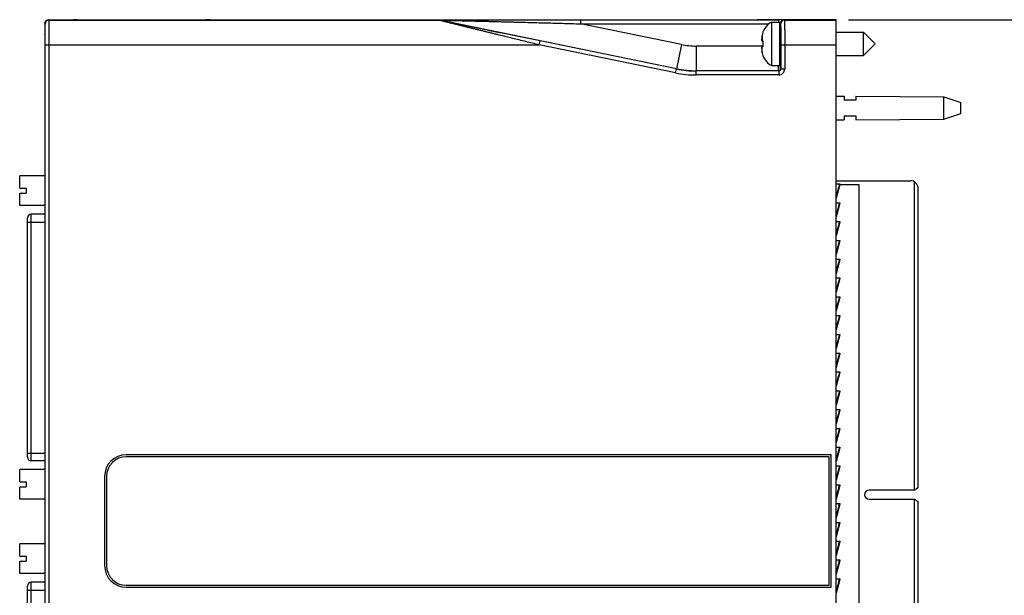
# Model space of a CAD drawing. Header units: inches. Extents: x 0 to 22, y 0 to 17.
# Tile 4 of 23: x 7.7 to 12.6, y 8.5 to 11.4. Entities that reach past the tile are written whole.
import ezdxf

# ---------------------------------------------------------------- set-up
doc = ezdxf.new("R2010")
doc.units = ezdxf.units.IN
doc.header["$LTSCALE"] = 1.21
doc.header["$MEASUREMENT"] = 0
doc.layers.get('0').update_dxf_attribs({"linetype": 'CONTINUOUS'})
doc.layers.add('DIMENSIONS', color=7, linetype='CONTINUOUS')
doc.styles.get("Standard").update_dxf_attribs({"font": 'txt', "width": 0.8})
doc.dimstyles.new('DIMSTYLE_2', dxfattribs={"dimtxt": 0.125, "dimasz": 0.18, "dimexe": 0.18, "dimexo": 0.0625, "dimgap": 0.09, "dimtad": 0, "dimtih": 1, "dimtoh": 1, "dimdec": 3, "dimzin": 4, "dimdsep": 46, "dimtxsty": 'STANDARD', "dimblk": '_FILLED', "dimblk1": '_FILLED', "dimblk2": '_FILLED', "dimcen": 0.09, "dimadec": 0, "dimazin": 0, "dimtp": 0.01, "dimtm": 0.01, "dimtfac": 1, "dimtdec": 3, "dimtofl": 0, "dimtmove": 0, "dimatfit": 3, "dimldrblk": '_FILLED', "dimfxl": 1, "dimtolj": 1, "dimtzin": 4, "dimarcsym": 0})

# ---------------------------------------------------------------- blocks, each defined once
blk = doc.blocks.new('_FILLED')
at = {"color": 0, "linetype": 'BYBLOCK'}
blk.add_solid([(0, 0), (-1, 0.174), (-1, -0.174)], dxfattribs=at)
blk = doc.blocks.new('*D10')
at = {"layer": 'DIMENSIONS', "color": 2, "linetype": 'CONTINUOUS'}
for p, q in [((11.8532, 11.438), (13.5457, 11.438)), ((13.4207, 11.438), (13.4207, 9.1873)), ((13.4207, 6.3729), (13.4207, 8.9373)), ((11.8532, 6.3729), (13.5457, 6.3729))]:
    blk.add_line(p, q, dxfattribs=at)
at = {"layer": 'DIMENSIONS', "color": 2, "linetype": 'CONTINUOUS', "xscale": 0.18, "yscale": 0.18, "zscale": 0.18}
for p, rotation in [((13.4207, 11.438), 90), ((13.4207, 6.3729), 270)]:
    blk.add_blockref('_FILLED', p, dxfattribs=dict(at, rotation=rotation))
at = {"layer": 'DIMENSIONS', "color": 2, "linetype": 'CONTINUOUS', "insert": (13.4207, 9.1248), "char_height": 0.125, "width": 1.425, "attachment_point": 2, "line_spacing_factor": 0.9}
blk.add_mtext('5.065{\\Ftxt.shx;\\W1.000000;\\H0.125000; }[128.65]', dxfattribs=at)

msp = doc.modelspace()

# ---------------------------------------------------------------- linework, layer by layer
at = {"color": 7, "linetype": 'CONTINUOUS'}
for p, q in [((7.7907, 11.4185), (7.7907, 11.3646)), ((7.8107, 11.4385), (7.9357, 11.4385)), ((7.9367, 11.4375), (7.9357, 11.4385)), ((7.9367, 11.4375), (7.9367, 11.4375)), ((8.4998, 11.4364), (8.0617, 11.4364)), ((8.6257, 11.4385), (8.6247, 11.4375)), ((8.6247, 11.4375), (8.6247, 11.4375)), ((8.6257, 11.4385), (11.3707, 11.4385)), ((11.3711, 11.4381), (11.3707, 11.4385)), ((11.7907, 11.438), (11.3911, 11.438)), ((11.4654, 11.2063), (11.4654, 11.4267)), ((11.4654, 11.4267), (11.5057, 11.4267)), ((11.5057, 11.2063), (11.5057, 11.4267)), ((11.7907, 6.3729), (11.7907, 11.438)), ((7.7929, 11.3623), (7.7907, 11.3646)), ((11.421, 11.3766), (11.421, 11.3748)), ((11.5097, 11.3559), (11.5102, 11.3559)), ((11.7907, 11.3755), (11.9289, 11.3755)), ((11.9289, 11.2574), (11.9289, 11.3755)), ((11.9289, 11.3755), (11.988, 11.3165)), ((7.7934, 6.4966), (7.7934, 11.3143)), ((11.4146, 11.3318), (11.421, 11.331)), ((11.421, 11.302), (11.4146, 11.3012)), ((11.421, 11.331), (11.421, 11.3165)), ((11.421, 11.3165), (11.421, 11.302)), ((11.9289, 11.2574), (11.988, 11.3165)), ((11.421, 11.2582), (11.421, 11.2564)), ((11.5097, 11.2771), (11.5102, 11.2771)), ((11.7907, 11.2574), (11.9289, 11.2574)), ((11.4654, 11.2063), (11.5057, 11.2063)), ((11.7907, 11.0525), (11.8307, 11.0522)), ((11.8307, 11.0522), (11.8307, 11.0325)), ((11.8907, 11.0518), (11.8907, 11.0325)), ((11.8907, 11.0518), (12.3346, 11.0485)), ((12.3346, 10.9365), (12.3346, 11.0485)), ((12.3346, 11.0485), (12.4207, 11.0205)), ((11.8907, 11.0325), (11.8307, 11.0325)), ((12.4207, 10.9645), (12.4207, 11.0205)), ((11.8307, 10.9525), (11.8307, 10.9328)), ((11.8307, 10.9525), (11.8907, 10.9525)), ((11.8907, 10.9525), (11.8907, 10.9332)), ((12.3346, 10.9365), (12.4207, 10.9645)), ((11.7907, 10.9325), (11.8307, 10.9328)), ((11.8907, 10.9332), (12.3346, 10.9365)), ((7.6645, 10.5874), (7.6645, 10.6494)), ((7.7934, 10.6494), (7.6645, 10.6494)), ((11.7907, 10.625), (12.1657, 10.625)), ((11.7907, 10.6085), (11.8102, 10.6085)), ((11.808, 10.6062), (11.7907, 10.5492)), ((11.8099, 10.6056), (11.7907, 10.5366)), ((11.8099, 10.6056), (11.7907, 10.5423)), ((11.8081, 10.6064), (11.808, 10.6062)), ((11.808, 10.6062), (11.8099, 10.6056)), ((11.8084, 10.6085), (11.8081, 10.6064)), ((11.8097, 10.605), (11.9057, 10.605)), ((11.81, 10.6058), (11.8099, 10.6056)), ((11.9057, 10.605), (11.9057, 7.205)), ((12.1861, 9.0616), (12.1861, 10.6194)), ((7.6645, 10.5874), (7.6979, 10.5874)), ((7.6645, 10.4998), (7.6645, 10.5618)), ((7.6645, 10.5618), (7.6979, 10.5618)), ((7.6979, 10.5874), (7.6979, 10.5618)), ((12.2057, 9.0727), (12.2057, 10.585)), ((11.7907, 10.5135), (11.8102, 10.5135)), ((11.808, 10.5112), (11.7907, 10.4542)), ((11.8099, 10.5106), (11.7907, 10.4416)), ((11.8099, 10.5106), (11.7907, 10.4473)), ((11.8081, 10.5114), (11.808, 10.5112)), ((11.808, 10.5112), (11.8099, 10.5106)), ((11.8084, 10.5135), (11.8081, 10.5114)), ((11.81, 10.5108), (11.8099, 10.5106)), ((7.7934, 10.4998), (7.6645, 10.4998)), ((7.7934, 10.4555), (7.7231, 10.4555)), ((7.7034, 9.2292), (7.7034, 10.4358)), ((11.7907, 10.4185), (11.8102, 10.4185)), ((11.808, 10.4162), (11.7907, 10.3592)), ((11.8099, 10.4156), (11.7907, 10.3466)), ((11.8099, 10.4156), (11.7907, 10.3523)), ((11.8081, 10.4164), (11.808, 10.4162)), ((11.808, 10.4162), (11.8099, 10.4156)), ((11.8084, 10.4185), (11.8081, 10.4164)), ((11.81, 10.4158), (11.8099, 10.4156)), ((11.7907, 10.3235), (11.8102, 10.3235)), ((11.808, 10.3212), (11.7907, 10.2642)), ((11.8099, 10.3206), (11.7907, 10.2516)), ((11.8099, 10.3206), (11.7907, 10.2573)), ((11.8081, 10.3214), (11.808, 10.3212)), ((11.808, 10.3212), (11.8099, 10.3206)), ((11.8084, 10.3235), (11.8081, 10.3214)), ((11.81, 10.3208), (11.8099, 10.3206)), ((11.7907, 10.2285), (11.8102, 10.2285)), ((11.808, 10.2262), (11.7907, 10.1692)), ((11.8099, 10.2256), (11.7907, 10.1566)), ((11.8099, 10.2256), (11.7907, 10.1623)), ((11.8081, 10.2264), (11.808, 10.2262)), ((11.808, 10.2262), (11.8099, 10.2256)), ((11.8084, 10.2285), (11.8081, 10.2264)), ((11.81, 10.2258), (11.8099, 10.2256)), ((11.7907, 10.1335), (11.8102, 10.1335)), ((11.808, 10.1312), (11.7907, 10.0742)), ((11.8099, 10.1306), (11.7907, 10.0616)), ((11.8099, 10.1306), (11.7907, 10.0673)), ((11.8081, 10.1314), (11.808, 10.1312)), ((11.808, 10.1312), (11.8099, 10.1306)), ((11.8084, 10.1335), (11.8081, 10.1314)), ((11.81, 10.1308), (11.8099, 10.1306)), ((11.7907, 10.0385), (11.8102, 10.0385)), ((11.808, 10.0362), (11.7907, 9.9792)), ((11.8099, 10.0356), (11.7907, 9.9666)), ((11.8099, 10.0356), (11.7907, 9.9723)), ((11.8081, 10.0364), (11.808, 10.0362)), ((11.808, 10.0362), (11.8099, 10.0356)), ((11.8084, 10.0385), (11.8081, 10.0364)), ((11.81, 10.0358), (11.8099, 10.0356)), ((11.7907, 9.9435), (11.8102, 9.9435)), ((11.808, 9.9412), (11.7907, 9.8842)), ((11.8099, 9.9406), (11.7907, 9.8773)), ((11.8099, 9.9406), (11.7907, 9.8716)), ((11.8081, 9.9414), (11.808, 9.9412)), ((11.808, 9.9412), (11.8099, 9.9406)), ((11.8084, 9.9435), (11.8081, 9.9414)), ((11.81, 9.9408), (11.8099, 9.9406)), ((11.7907, 9.8485), (11.8102, 9.8485)), ((11.808, 9.8462), (11.7907, 9.7892)), ((11.8099, 9.8456), (11.7907, 9.7823)), ((11.8099, 9.8456), (11.7907, 9.7766)), ((11.8081, 9.8464), (11.808, 9.8462)), ((11.808, 9.8462), (11.8099, 9.8456)), ((11.8084, 9.8485), (11.8081, 9.8464)), ((11.81, 9.8458), (11.8099, 9.8456)), ((11.7907, 9.7535), (11.8102, 9.7535)), ((11.808, 9.7512), (11.7907, 9.6942)), ((11.8099, 9.7506), (11.7907, 9.6816)), ((11.8099, 9.7506), (11.7907, 9.6873)), ((11.8081, 9.7514), (11.808, 9.7512)), ((11.808, 9.7512), (11.8099, 9.7506)), ((11.8084, 9.7535), (11.8081, 9.7514)), ((11.81, 9.7508), (11.8099, 9.7506)), ((11.7907, 9.6585), (11.8102, 9.6585)), ((11.808, 9.6562), (11.7907, 9.5992)), ((11.8099, 9.6556), (11.7907, 9.5866)), ((11.8099, 9.6556), (11.7907, 9.5923)), ((11.8081, 9.6564), (11.808, 9.6562)), ((11.808, 9.6562), (11.8099, 9.6556)), ((11.8084, 9.6585), (11.8081, 9.6564)), ((11.81, 9.6558), (11.8099, 9.6556)), ((11.7907, 9.5635), (11.8102, 9.5635)), ((11.808, 9.5612), (11.7907, 9.5042)), ((11.8099, 9.5606), (11.7907, 9.4916)), ((11.8099, 9.5606), (11.7907, 9.4973)), ((11.8081, 9.5614), (11.808, 9.5612)), ((11.808, 9.5612), (11.8099, 9.5606)), ((11.8084, 9.5635), (11.8081, 9.5614)), ((11.81, 9.5608), (11.8099, 9.5606)), ((11.7907, 9.4685), (11.8102, 9.4685)), ((11.808, 9.4662), (11.7907, 9.4092)), ((11.8099, 9.4656), (11.7907, 9.3966)), ((11.8099, 9.4656), (11.7907, 9.4023)), ((11.8081, 9.4664), (11.808, 9.4662)), ((11.808, 9.4662), (11.8099, 9.4656)), ((11.8084, 9.4685), (11.8081, 9.4664)), ((11.81, 9.4658), (11.8099, 9.4656)), ((11.7907, 9.3735), (11.8102, 9.3735)), ((11.808, 9.3712), (11.7907, 9.3142)), ((11.8099, 9.3706), (11.7907, 9.3016)), ((11.8099, 9.3706), (11.7907, 9.3073)), ((11.8081, 9.3714), (11.808, 9.3712)), ((11.808, 9.3712), (11.8099, 9.3706)), ((11.8084, 9.3735), (11.8081, 9.3714)), ((11.81, 9.3708), (11.8099, 9.3706)), ((11.7907, 9.2785), (11.8102, 9.2785)), ((11.808, 9.2762), (11.7907, 9.2192)), ((11.8099, 9.2756), (11.7907, 9.2066)), ((11.8099, 9.2756), (11.7907, 9.2123)), ((11.8081, 9.2764), (11.808, 9.2762)), ((11.808, 9.2762), (11.8099, 9.2756)), ((11.8084, 9.2785), (11.8081, 9.2764)), ((11.81, 9.2758), (11.8099, 9.2756)), ((7.7934, 9.2095), (7.7231, 9.2095)), ((11.7657, 9.2405), (8.2034, 9.2405)), ((11.7557, 9.2305), (8.2034, 9.2305)), ((11.7557, 8.5805), (11.7557, 9.2305)), ((11.7657, 8.5705), (11.7657, 9.2405)), ((7.6645, 9.1032), (7.6645, 9.1652)), ((7.7934, 9.1652), (7.6645, 9.1652)), ((11.7907, 9.1835), (11.8102, 9.1835)), ((11.808, 9.1812), (11.7907, 9.1242)), ((11.8099, 9.1806), (11.7907, 9.1116)), ((11.8099, 9.1806), (11.7907, 9.1173)), ((11.8081, 9.1814), (11.808, 9.1812)), ((11.808, 9.1812), (11.8099, 9.1806)), ((11.8084, 9.1835), (11.8081, 9.1814)), ((11.81, 9.1808), (11.8099, 9.1806)), ((8.0934, 9.1305), (8.0934, 8.6805)), ((8.1034, 9.1305), (8.1034, 8.6805)), ((7.6645, 9.1032), (7.6979, 9.1032)), ((7.6645, 9.0156), (7.6645, 9.0776)), ((7.6645, 9.0776), (7.6979, 9.0776)), ((7.6979, 9.1032), (7.6979, 9.0776)), ((11.7907, 9.0885), (11.8102, 9.0885)), ((11.808, 9.0862), (11.7907, 9.0292)), ((11.8099, 9.0856), (11.7907, 9.0223)), ((11.8099, 9.0856), (11.7907, 9.0166)), ((11.8081, 9.0864), (11.808, 9.0862)), ((11.808, 9.0862), (11.8099, 9.0856)), ((11.8084, 9.0885), (11.8081, 9.0864)), ((11.81, 9.0858), (11.8099, 9.0856)), ((12.1861, 9.0616), (11.9577, 9.0616)), ((12.2057, 9.0727), (12.1865, 9.0616)), ((7.7934, 9.0156), (7.6645, 9.0156)), ((11.9577, 9.0151), (12.1861, 9.0151)), ((12.1861, 7.1915), (12.1861, 9.0151)), ((12.1865, 9.0151), (12.2057, 9.004)), ((11.7907, 8.9935), (11.8102, 8.9935)), ((11.808, 8.9912), (11.7907, 8.9342)), ((11.8099, 8.9906), (11.7907, 8.9216)), ((11.8099, 8.9906), (11.7907, 8.9273)), ((11.8081, 8.9914), (11.808, 8.9912)), ((11.808, 8.9912), (11.8099, 8.9906)), ((11.8084, 8.9935), (11.8081, 8.9914)), ((11.81, 8.9908), (11.8099, 8.9906)), ((12.2057, 7.226), (12.2057, 9.004)), ((11.7907, 8.8985), (11.8102, 8.8985)), ((11.808, 8.8962), (11.7907, 8.8392)), ((11.8099, 8.8956), (11.7907, 8.8266)), ((11.8099, 8.8956), (11.7907, 8.8323)), ((11.8081, 8.8964), (11.808, 8.8962)), ((11.808, 8.8962), (11.8099, 8.8956)), ((11.8084, 8.8985), (11.8081, 8.8964)), ((11.81, 8.8958), (11.8099, 8.8956)), ((7.6645, 8.7275), (7.6645, 8.7895)), ((7.7934, 8.7895), (7.6645, 8.7895)), ((11.7907, 8.8035), (11.8102, 8.8035)), ((11.808, 8.8012), (11.7907, 8.7442)), ((11.8099, 8.8006), (11.7907, 8.7316)), ((11.8099, 8.8006), (11.7907, 8.7373)), ((11.8081, 8.8014), (11.808, 8.8012)), ((11.808, 8.8012), (11.8099, 8.8006)), ((11.8084, 8.8035), (11.8081, 8.8014)), ((11.81, 8.8008), (11.8099, 8.8006)), ((7.6645, 8.7275), (7.6979, 8.7275)), ((7.6979, 8.7275), (7.6979, 8.7019)), ((7.6645, 8.6399), (7.6645, 8.7019)), ((7.6645, 8.7019), (7.6979, 8.7019)), ((11.7907, 8.7085), (11.8102, 8.7085)), ((11.808, 8.7062), (11.7907, 8.6492)), ((11.8099, 8.7056), (11.7907, 8.6366)), ((11.8099, 8.7056), (11.7907, 8.6423)), ((11.8081, 8.7064), (11.808, 8.7062)), ((11.808, 8.7062), (11.8099, 8.7056)), ((11.8084, 8.7085), (11.8081, 8.7064)), ((11.81, 8.7058), (11.8099, 8.7056)), ((7.7934, 8.6399), (7.6645, 8.6399)), ((11.7907, 8.6135), (11.8102, 8.6135)), ((11.808, 8.6112), (11.7907, 8.5542)), ((11.8099, 8.6106), (11.7907, 8.5416)), ((11.8099, 8.6106), (11.7907, 8.5473)), ((11.8081, 8.6114), (11.808, 8.6112)), ((11.808, 8.6112), (11.8099, 8.6106)), ((11.8084, 8.6135), (11.8081, 8.6114)), ((11.81, 8.6108), (11.8099, 8.6106)), ((7.7034, 7.3692), (7.7034, 8.5759)), ((7.7934, 8.5956), (7.7231, 8.5956)), ((8.2034, 8.5805), (11.7557, 8.5805)), ((8.2034, 8.5705), (11.7657, 8.5705))]:
    msp.add_line(p, q, dxfattribs=at)
at = {"color": 9, "linetype": 'CONTINUOUS'}
for p, q in [((7.793, 11.4163), (7.7907, 11.4185)), ((7.8129, 11.4363), (7.8107, 11.4385)), ((7.8129, 11.4363), (9.783, 11.4363)), ((9.783, 11.4363), (9.783, 11.4365)), ((9.787, 11.4358), (9.7871, 11.4361)), ((10.9839, 11.1906), (9.7871, 11.4361)), ((10.4986, 11.4377), (10.4986, 11.4177)), ((10.4986, 11.4377), (11.4988, 11.4377)), ((10.4986, 11.4177), (11.4514, 11.4177)), ((11.009, 11.3131), (10.4986, 11.4177)), ((11.4988, 11.4377), (11.4988, 11.4267)), ((11.5057, 11.4177), (11.5088, 11.4175)), ((11.5088, 11.356), (11.5088, 11.4175)), ((11.5088, 11.4175), (11.51, 11.4163)), ((11.5288, 11.4375), (11.53, 11.4363)), ((11.53, 11.4363), (11.7907, 11.4363)), ((11.4175, 11.3624), (11.4175, 11.3314)), ((11.5097, 11.2771), (11.5097, 11.3559)), ((7.7939, 6.4997), (7.7939, 11.3113)), ((7.7939, 11.3113), (10.2904, 11.3113)), ((7.8139, 6.4997), (7.8139, 11.3113)), ((10.2904, 11.3113), (10.2944, 11.3309)), ((10.9798, 11.1699), (10.2904, 11.3113)), ((10.9838, 11.1895), (10.2944, 11.3309)), ((11.009, 11.3131), (10.9839, 11.1906)), ((11.0844, 11.1804), (11.0844, 11.3054)), ((11.421, 11.3054), (11.0844, 11.3054)), ((11.4175, 11.2706), (11.4175, 11.3016)), ((11.5109, 11.3113), (11.5109, 11.1893)), ((11.5109, 11.3113), (11.7907, 11.3113)), ((11.5309, 11.3113), (11.5309, 11.1893)), ((10.9798, 11.1699), (10.9838, 11.1895)), ((10.9838, 11.1895), (10.9839, 11.1906)), ((11.0842, 11.1793), (11.0844, 11.1804)), ((11.0842, 11.1593), (11.0842, 11.1793)), ((11.5009, 11.1793), (11.0842, 11.1793)), ((11.5009, 11.1593), (11.0842, 11.1593)), ((11.4998, 11.1804), (11.0844, 11.1804)), ((11.5009, 11.1793), (11.4998, 11.1804)), ((11.5009, 11.1793), (11.5009, 11.1593)), ((11.5109, 11.1893), (11.5098, 11.1904)), ((11.5309, 11.1893), (11.5109, 11.1893)), ((11.8084, 10.6085), (11.805, 10.5964)), ((11.8084, 10.5135), (11.805, 10.5014)), ((7.7231, 9.2095), (7.7231, 10.4555)), ((7.7034, 10.4162), (7.7934, 10.4162)), ((11.8084, 10.4185), (11.805, 10.4064)), ((11.8084, 10.3235), (11.805, 10.3114)), ((11.8084, 10.2285), (11.805, 10.2164)), ((11.8084, 10.1335), (11.805, 10.1214)), ((11.8084, 10.0385), (11.805, 10.0264)), ((11.8084, 9.9435), (11.805, 9.9314)), ((11.8084, 9.8485), (11.805, 9.8364)), ((11.8084, 9.7535), (11.805, 9.7414)), ((11.8084, 9.6585), (11.805, 9.6464)), ((11.8084, 9.5635), (11.805, 9.5514)), ((11.8084, 9.4685), (11.805, 9.4564)), ((11.8084, 9.3735), (11.805, 9.3614)), ((11.8084, 9.2785), (11.805, 9.2664)), ((7.7034, 9.2488), (7.7934, 9.2488)), ((11.8084, 9.1835), (11.805, 9.1714)), ((11.805, 9.0764), (11.8084, 9.0885)), ((11.805, 8.9814), (11.8084, 8.9935)), ((11.805, 8.8864), (11.8084, 8.8985)), ((11.805, 8.7914), (11.8084, 8.8035)), ((11.805, 8.6964), (11.8084, 8.7085)), ((11.805, 8.6014), (11.8084, 8.6135)), ((7.7231, 7.3495), (7.7231, 8.5956)), ((7.7034, 8.5562), (7.7934, 8.5562))]:
    msp.add_line(p, q, dxfattribs=at)
for centre, radius, start, end in [((7.813, 11.4163), 0.02, 90.0052, 179.9948), ((9.783, 11.4165), 0.02, 78.4093, 89.9996), ((9.783, 11.4163), 0.02, 78.4093, 89.9996), ((11.5288, 11.4175), 0.02, 90.0052, 179.9948), ((11.53, 11.4163), 0.02, 90.0052, 179.9948), ((11.0844, 11.6804), 0.375, 258.4089, 270.0001), ((11.0842, 11.6792), 0.52, 258.4089, 270.0001), ((11.0842, 11.6792), 0.5, 258.4087, 270.0003), ((11.0844, 11.6804), 0.5, 258.4091, 269.9999), ((11.4998, 11.1904), 0.01, 270.0052, 359.9948), ((11.5009, 11.1893), 0.03, 269.9993, 0.0007), ((11.5009, 11.1893), 0.01, 269.987, 0.013)]:
    msp.add_arc(centre, radius, start, end, dxfattribs=at)
at = {"color": 7, "linetype": 'CONTINUOUS'}
for centre, radius, start, end in [((8.0443, 11.6065), 0.2001, 237.1199, 237.5048), ((8.0443, 11.6065), 0.2001, 237.5048, 237.7065), ((8.5171, 11.6065), 0.2001, 302.2935, 302.4952), ((8.5171, 11.6065), 0.2001, 302.4952, 302.8801), ((11.5085, 11.344), 0.0933, 117.5225, 159.5639), ((11.6303, 11.3165), 0.2177, 167.821, 172.347), ((11.5134, 11.3418), 0.0981, 160.3312, 167.8411), ((11.5145, 11.3415), 0.0992, 165.5137, 167.823), ((11.5097, 11.3598), 0.00394, 180, 270), ((11.5755, 11.3304), 0.1616, 174.6476, 177.727), ((11.4701, 11.3407), 0.0563, 183.9284, 189.1086), ((11.4701, 11.2923), 0.0563, 170.8914, 176.0716), ((11.5756, 11.3026), 0.1617, 182.2739, 185.3515), ((11.6303, 11.3165), 0.2177, 187.653, 192.179), ((11.5134, 11.2912), 0.0981, 192.1589, 199.6688), ((11.5085, 11.289), 0.0933, 200.4361, 242.4775), ((11.5097, 11.2732), 0.00394, 90, 180), ((12.1657, 10.585), 0.04, 0, 90), ((7.7231, 10.4358), 0.0197, 90, 180), ((7.7231, 9.2292), 0.0197, 180, 270), ((8.2034, 9.1305), 0.11, 90, 180), ((8.2034, 9.1305), 0.1, 90, 180), ((11.9577, 9.0384), 0.0232, 90, 270), ((8.2034, 8.6805), 0.11, 180, 270), ((8.2034, 8.6805), 0.1, 180, 270), ((7.7231, 8.5759), 0.0197, 90, 180)]:
    msp.add_arc(centre, radius, start, end, dxfattribs=at)
for centre, major_axis, ratio, start_param, end_param in [((7.8107, 11.4185), (0.0141, -0.0141), 0.999924, 2.356233, 3.926953), ((11.3911, 11.4381), (0.02, 0), 0.008727, -3.132866, -1.570796), ((7.7929, 11.3143), (0, 0.048), 0.008727, -1.570796, -0.008727), ((11.5099, 11.3165), (0, 0.0492), 0.008727, 2.498944, 6.925834)]:
    msp.add_ellipse(centre, major_axis=major_axis, ratio=ratio, start_param=start_param, end_param=end_param, dxfattribs=at)
at = {"color": 9, "linetype": 'CONTINUOUS'}
for points, knots in [([(7.7939, 11.3113), (7.7939, 11.3147), (7.7939, 11.3215), (7.7938, 11.3316), (7.7938, 11.3415), (7.7938, 11.3511), (7.7938, 11.3603), (7.7937, 11.3691), (7.7937, 11.3761), (7.7936, 11.3814), (7.7936, 11.3851), (7.7936, 11.3887), (7.7935, 11.392), (7.7935, 11.3952), (7.7935, 11.3982), (7.7934, 11.4009), (7.7934, 11.4035), (7.7933, 11.4058), (7.7933, 11.4079), (7.7933, 11.4095), (7.7932, 11.4107), (7.7932, 11.4115), (7.7932, 11.4122), (7.7932, 11.4129), (7.7932, 11.4135), (7.7931, 11.4141), (7.7931, 11.4146), (7.7931, 11.415), (7.7931, 11.4153), (7.7931, 11.4155), (7.793, 11.4157), (7.793, 11.4158), (7.793, 11.4159), (7.793, 11.416), (7.793, 11.4161), (7.793, 11.4161), (7.793, 11.4162), (7.793, 11.4162), (7.793, 11.4162), (7.793, 11.4162), (7.793, 11.4163), (7.793, 11.4163)], [0, 0, 0, 0, 0.097464, 0.194, 0.288687, 0.380625, 0.468933, 0.552783, 0.631368, 0.668446, 0.703934, 0.737749, 0.769806, 0.800023, 0.828332, 0.854671, 0.878981, 0.9012, 0.921269, 0.939139, 0.947238, 0.954774, 0.961742, 0.968138, 0.973958, 0.979197, 0.983851, 0.987917, 0.991394, 0.992912, 0.994282, 0.995504, 0.996579, 0.997507, 0.998292, 0.998933, 0.999431, 0.999626, 0.999785, 0.999909, 1, 1, 1, 1]), ([(7.8139, 11.3113), (7.8139, 11.3153), (7.8139, 11.3234), (7.8138, 11.3354), (7.8138, 11.3472), (7.8138, 11.3587), (7.8138, 11.3697), (7.8137, 11.3801), (7.8137, 11.3885), (7.8136, 11.3948), (7.8136, 11.3992), (7.8136, 11.4034), (7.8135, 11.4074), (7.8135, 11.4112), (7.8135, 11.4147), (7.8134, 11.418), (7.8134, 11.4211), (7.8133, 11.4238), (7.8133, 11.4263), (7.8133, 11.4283), (7.8132, 11.4297), (7.8132, 11.4306), (7.8132, 11.4315), (7.8132, 11.4323), (7.8132, 11.433), (7.8131, 11.4336), (7.8131, 11.4342), (7.8131, 11.4347), (7.8131, 11.4351), (7.8131, 11.4354), (7.813, 11.4355), (7.813, 11.4357), (7.813, 11.4358), (7.813, 11.436), (7.813, 11.436), (7.813, 11.4361), (7.813, 11.4362), (7.813, 11.4362), (7.813, 11.4362), (7.813, 11.4362), (7.813, 11.4363), (7.8129, 11.4363)], [0, 0, 0, 0, 0.097468, 0.194008, 0.2887, 0.380642, 0.468959, 0.55281, 0.631396, 0.668479, 0.703969, 0.737782, 0.769838, 0.800059, 0.828375, 0.854718, 0.879024, 0.901237, 0.921303, 0.939174, 0.947274, 0.954809, 0.961776, 0.96817, 0.973988, 0.979226, 0.983881, 0.98795, 0.991432, 0.992951, 0.994324, 0.995548, 0.996625, 0.997554, 0.998335, 0.998969, 0.999455, 0.999644, 0.999797, 0.999915, 1, 1, 1, 1]), ([(9.783, 11.4365), (9.783, 11.4365), (9.783, 11.4365), (9.783, 11.4365), (9.7831, 11.4365), (9.7831, 11.4365), (9.7831, 11.4365), (9.7831, 11.4365), (9.7831, 11.4365), (9.7832, 11.4365), (9.7833, 11.4365), (9.7834, 11.4365), (9.7835, 11.4365), (9.7836, 11.4365), (9.7838, 11.4366), (9.784, 11.4366), (9.7841, 11.4366), (9.7844, 11.4366), (9.7848, 11.4366), (9.7853, 11.4366), (9.7859, 11.4366), (9.7865, 11.4366), (9.7872, 11.4366), (9.7879, 11.4366), (9.7887, 11.4367), (9.7895, 11.4367), (9.7903, 11.4367), (9.7915, 11.4367), (9.793, 11.4367), (9.7949, 11.4367), (9.797, 11.4367), (9.7991, 11.4368), (9.8012, 11.4368), (9.8035, 11.4368), (9.8058, 11.4368), (9.8081, 11.4368), (9.8105, 11.4368), (9.8137, 11.4369), (9.8178, 11.4369), (9.8229, 11.4369), (9.828, 11.4369), (9.8332, 11.437), (9.8385, 11.437), (9.8438, 11.437), (9.8492, 11.437), (9.8546, 11.437), (9.8618, 11.4371), (9.871, 11.4371), (9.8821, 11.4371), (9.8932, 11.4372), (9.9044, 11.4372), (9.9157, 11.4372), (9.9271, 11.4373), (9.9384, 11.4373), (9.9498, 11.4373), (9.9613, 11.4373), (9.9727, 11.4373), (9.9881, 11.4374), (10.0073, 11.4374), (10.0304, 11.4374), (10.0536, 11.4375), (10.0768, 11.4375), (10.1001, 11.4375), (10.1234, 11.4376), (10.1467, 11.4376), (10.1701, 11.4376), (10.1935, 11.4376), (10.2247, 11.4377), (10.2638, 11.4377), (10.3107, 11.4377), (10.3576, 11.4377), (10.4046, 11.4377), (10.4516, 11.4377), (10.4829, 11.4377), (10.4986, 11.4377)], [0, 0, 0, 0, 0.000006, 0.000011, 0.000017, 0.000034, 0.000058, 0.000088, 0.000124, 0.000215, 0.000332, 0.000474, 0.00064, 0.000831, 0.001046, 0.001284, 0.001546, 0.00183, 0.002462, 0.003178, 0.003972, 0.00484, 0.005776, 0.006776, 0.007835, 0.008949, 0.010114, 0.011327, 0.01388, 0.016583, 0.019417, 0.022363, 0.025406, 0.028534, 0.031736, 0.035005, 0.038332, 0.04171, 0.048602, 0.055646, 0.062814, 0.070086, 0.077446, 0.084881, 0.092381, 0.099938, 0.107545, 0.122885, 0.138366, 0.153961, 0.169651, 0.185421, 0.201258, 0.217153, 0.233098, 0.249088, 0.265116, 0.281179, 0.313395, 0.345711, 0.378109, 0.410576, 0.4431, 0.475674, 0.50829, 0.540942, 0.573625, 0.606336, 0.671824, 0.737384, 0.802996, 0.868644, 0.934317, 1, 1, 1, 1]), ([(10.2904, 11.3113), (10.2791, 11.314), (10.2566, 11.3195), (10.2227, 11.3278), (10.1889, 11.3361), (10.1552, 11.3443), (10.1214, 11.3526), (10.0933, 11.3595), (10.0709, 11.365), (10.0541, 11.3691), (10.0373, 11.3732), (10.0206, 11.3773), (10.0039, 11.3814), (9.9872, 11.3855), (9.9706, 11.3896), (9.954, 11.3937), (9.9375, 11.3977), (9.921, 11.4018), (9.9074, 11.4052), (9.8965, 11.4078), (9.8884, 11.4098), (9.8804, 11.4118), (9.8724, 11.4138), (9.8644, 11.4158), (9.8565, 11.4177), (9.8487, 11.4197), (9.8409, 11.4216), (9.8345, 11.4232), (9.8295, 11.4244), (9.8258, 11.4254), (9.8221, 11.4263), (9.8184, 11.4272), (9.8148, 11.4281), (9.8113, 11.429), (9.8079, 11.4298), (9.8045, 11.4307), (9.8013, 11.4315), (9.7986, 11.4322), (9.7966, 11.4327), (9.7951, 11.4331), (9.7937, 11.4334), (9.7923, 11.4338), (9.791, 11.4341), (9.7898, 11.4344), (9.7886, 11.4347), (9.7876, 11.435), (9.7867, 11.4352), (9.7861, 11.4354), (9.7857, 11.4355), (9.7853, 11.4356), (9.7849, 11.4357), (9.7845, 11.4358), (9.7842, 11.4359), (9.784, 11.436), (9.7837, 11.436), (9.7835, 11.4361), (9.7834, 11.4361), (9.7833, 11.4361), (9.7833, 11.4362), (9.7832, 11.4362), (9.7831, 11.4362), (9.7831, 11.4362), (9.7831, 11.4362), (9.783, 11.4362), (9.783, 11.4362), (9.783, 11.4363), (9.783, 11.4363), (9.783, 11.4363)], [0, 0, 0, 0, 0.066656, 0.133297, 0.199902, 0.266454, 0.33293, 0.399302, 0.432439, 0.465536, 0.498587, 0.531585, 0.564522, 0.597386, 0.630165, 0.662843, 0.695399, 0.727808, 0.760034, 0.776063, 0.792028, 0.807918, 0.823721, 0.839425, 0.855011, 0.870457, 0.885734, 0.900804, 0.908246, 0.915615, 0.922901, 0.930094, 0.937178, 0.944136, 0.950946, 0.957583, 0.964012, 0.97019, 0.973169, 0.976063, 0.978863, 0.981558, 0.984137, 0.986586, 0.988889, 0.99103, 0.99299, 0.993896, 0.99475, 0.995548, 0.996288, 0.996967, 0.997583, 0.998135, 0.998618, 0.999031, 0.999211, 0.999373, 0.999516, 0.999641, 0.999747, 0.999835, 0.999904, 0.999954, 0.999986, 0.999995, 1, 1, 1, 1]), ([(10.2944, 11.3309), (10.2833, 11.3331), (10.2611, 11.3377), (10.2278, 11.3445), (10.1944, 11.3514), (10.1611, 11.3582), (10.1279, 11.3651), (10.1002, 11.3708), (10.078, 11.3753), (10.0614, 11.3787), (10.0449, 11.3822), (10.0283, 11.3856), (10.0118, 11.389), (9.9953, 11.3924), (9.9788, 11.3958), (9.9624, 11.3992), (9.946, 11.4026), (9.9296, 11.406), (9.9161, 11.4088), (9.9052, 11.411), (9.8971, 11.4127), (9.8891, 11.4144), (9.8811, 11.416), (9.8731, 11.4177), (9.8651, 11.4193), (9.8572, 11.421), (9.8493, 11.4226), (9.8428, 11.424), (9.8377, 11.4251), (9.8339, 11.4259), (9.8301, 11.4267), (9.8263, 11.4274), (9.8226, 11.4282), (9.8189, 11.429), (9.8152, 11.4298), (9.8117, 11.4305), (9.8082, 11.4312), (9.8053, 11.4318), (9.8031, 11.4323), (9.8015, 11.4327), (9.7999, 11.433), (9.7984, 11.4333), (9.7969, 11.4336), (9.7954, 11.434), (9.7941, 11.4343), (9.7928, 11.4345), (9.7918, 11.4348), (9.791, 11.4349), (9.7905, 11.435), (9.79, 11.4352), (9.7895, 11.4353), (9.789, 11.4354), (9.7886, 11.4354), (9.7883, 11.4355), (9.788, 11.4356), (9.7878, 11.4356), (9.7877, 11.4357), (9.7876, 11.4357), (9.7875, 11.4357), (9.7874, 11.4357), (9.7873, 11.4358), (9.7872, 11.4358), (9.7871, 11.4358), (9.7871, 11.4358), (9.7871, 11.4358), (9.7871, 11.4358), (9.7871, 11.4358), (9.787, 11.4358), (9.787, 11.4358), (9.787, 11.4358), (9.787, 11.4358), (9.787, 11.4358)], [0, 0, 0, 0, 0.065683, 0.131355, 0.197004, 0.262616, 0.328175, 0.393664, 0.426374, 0.459058, 0.49171, 0.524326, 0.556899, 0.589424, 0.621891, 0.654289, 0.686604, 0.71882, 0.750911, 0.766901, 0.782846, 0.798741, 0.814578, 0.830348, 0.846037, 0.861633, 0.877114, 0.892454, 0.900061, 0.907618, 0.915118, 0.922553, 0.929913, 0.937185, 0.944353, 0.951397, 0.958289, 0.964994, 0.968263, 0.971466, 0.974594, 0.977637, 0.980583, 0.983416, 0.98612, 0.988673, 0.991051, 0.992165, 0.993224, 0.994224, 0.99516, 0.996027, 0.996822, 0.997537, 0.99817, 0.998454, 0.998716, 0.998954, 0.999169, 0.99936, 0.999526, 0.999668, 0.999785, 0.999876, 0.999912, 0.999942, 0.999966, 0.999983, 0.999989, 0.999994, 1, 1, 1, 1]), ([(9.7871, 11.4361), (9.7871, 11.4361), (9.7871, 11.4361), (9.7871, 11.4361), (9.7871, 11.4361), (9.7871, 11.4361), (9.7871, 11.4361), (9.7871, 11.4361), (9.7871, 11.4361), (9.7872, 11.4361), (9.7872, 11.4361), (9.7873, 11.4361), (9.7873, 11.4361), (9.7874, 11.4361), (9.7875, 11.4361), (9.7877, 11.4361), (9.7878, 11.4361), (9.788, 11.4361), (9.7882, 11.4361), (9.7885, 11.4361), (9.7887, 11.4361), (9.789, 11.4361), (9.7894, 11.4361), (9.7899, 11.4361), (9.7906, 11.4361), (9.7914, 11.4361), (9.7922, 11.4361), (9.793, 11.4361), (9.7939, 11.4361), (9.7948, 11.436), (9.7957, 11.436), (9.7971, 11.436), (9.7988, 11.436), (9.8009, 11.4359), (9.8031, 11.4359), (9.8054, 11.4358), (9.8078, 11.4358), (9.8101, 11.4357), (9.8126, 11.4357), (9.815, 11.4356), (9.8175, 11.4356), (9.8209, 11.4355), (9.8251, 11.4354), (9.8303, 11.4353), (9.8356, 11.4352), (9.8409, 11.435), (9.8462, 11.4349), (9.8516, 11.4348), (9.857, 11.4346), (9.8625, 11.4345), (9.8698, 11.4343), (9.879, 11.4341), (9.8901, 11.4338), (9.9012, 11.4336), (9.9124, 11.4333), (9.9236, 11.433), (9.9349, 11.4327), (9.9462, 11.4324), (9.9575, 11.4321), (9.9726, 11.4318), (9.9916, 11.4313), (10.0144, 11.4307), (10.0373, 11.4301), (10.0602, 11.4295), (10.0831, 11.4289), (10.1061, 11.4283), (10.1291, 11.4277), (10.1521, 11.4271), (10.1751, 11.4265), (10.1982, 11.4258), (10.2289, 11.425), (10.2674, 11.424), (10.3136, 11.4228), (10.3598, 11.4215), (10.406, 11.4203), (10.4523, 11.419), (10.4831, 11.4182), (10.4986, 11.4177)], [0, 0, 0, 0, 0.000003, 0.000007, 0.000012, 0.00002, 0.000042, 0.000072, 0.000111, 0.000157, 0.000212, 0.000275, 0.000346, 0.000426, 0.000608, 0.000822, 0.001067, 0.001341, 0.001643, 0.001973, 0.002331, 0.002713, 0.00312, 0.004004, 0.004974, 0.006022, 0.00714, 0.008322, 0.009562, 0.010854, 0.012194, 0.013576, 0.016453, 0.019459, 0.022573, 0.025777, 0.02906, 0.032408, 0.035814, 0.03927, 0.042769, 0.046308, 0.053485, 0.060772, 0.068151, 0.075605, 0.083122, 0.090694, 0.098312, 0.10597, 0.113665, 0.129144, 0.144724, 0.160386, 0.176115, 0.191901, 0.207736, 0.223612, 0.239524, 0.255469, 0.287437, 0.319495, 0.351625, 0.383815, 0.416054, 0.448335, 0.480652, 0.512999, 0.545372, 0.577768, 0.610184, 0.675065, 0.739997, 0.804967, 0.869964, 0.934978, 1, 1, 1, 1]), ([(11.5288, 11.4375), (11.5288, 11.4375), (11.5288, 11.4375), (11.5288, 11.4375), (11.5288, 11.4375), (11.5288, 11.4375), (11.5288, 11.4375), (11.5287, 11.4375), (11.5287, 11.4375), (11.5287, 11.4375), (11.5286, 11.4375), (11.5285, 11.4375), (11.5284, 11.4375), (11.5283, 11.4375), (11.5282, 11.4375), (11.528, 11.4375), (11.5278, 11.4376), (11.5277, 11.4376), (11.5274, 11.4376), (11.527, 11.4376), (11.5264, 11.4376), (11.5258, 11.4376), (11.5252, 11.4376), (11.5244, 11.4376), (11.5236, 11.4376), (11.5228, 11.4376), (11.5215, 11.4377), (11.5199, 11.4377), (11.5177, 11.4377), (11.5153, 11.4377), (11.5128, 11.4377), (11.5102, 11.4377), (11.5074, 11.4377), (11.5046, 11.4377), (11.5017, 11.4377), (11.4998, 11.4377), (11.4988, 11.4377)], [0, 0, 0, 0, 0.000089, 0.000211, 0.000557, 0.001048, 0.001684, 0.002467, 0.003398, 0.004476, 0.005702, 0.008597, 0.01208, 0.01615, 0.020806, 0.026045, 0.031864, 0.038259, 0.045226, 0.060861, 0.078733, 0.098799, 0.121012, 0.145318, 0.171659, 0.199974, 0.230195, 0.296061, 0.368631, 0.447214, 0.531061, 0.619374, 0.711313, 0.806001, 0.902536, 1, 1, 1, 1]), ([(11.51, 11.4163), (11.51, 11.4163), (11.51, 11.4162), (11.51, 11.4162), (11.5101, 11.4162), (11.5101, 11.4162), (11.5101, 11.4161), (11.5101, 11.4161), (11.5101, 11.416), (11.5101, 11.4159), (11.5101, 11.4158), (11.5101, 11.4157), (11.5101, 11.4155), (11.5102, 11.4153), (11.5102, 11.415), (11.5102, 11.4146), (11.5102, 11.4141), (11.5102, 11.4135), (11.5103, 11.4129), (11.5103, 11.4122), (11.5103, 11.4115), (11.5103, 11.4107), (11.5103, 11.4095), (11.5104, 11.4079), (11.5104, 11.4058), (11.5105, 11.4035), (11.5105, 11.4009), (11.5105, 11.3982), (11.5106, 11.3952), (11.5106, 11.392), (11.5106, 11.3887), (11.5107, 11.3851), (11.5107, 11.3814), (11.5107, 11.3761), (11.5108, 11.3691), (11.5108, 11.3603), (11.5109, 11.3511), (11.5109, 11.3415), (11.5109, 11.3316), (11.5109, 11.3215), (11.5109, 11.3147), (11.5109, 11.3113)], [0, 0, 0, 0, 0.000092, 0.000218, 0.000379, 0.000576, 0.00108, 0.001725, 0.002511, 0.003441, 0.004515, 0.005736, 0.007106, 0.008623, 0.012098, 0.016158, 0.020806, 0.026041, 0.031859, 0.038255, 0.045224, 0.052762, 0.060863, 0.078735, 0.098797, 0.121009, 0.145323, 0.171673, 0.19999, 0.230206, 0.262252, 0.296059, 0.331553, 0.368641, 0.447223, 0.53106, 0.619374, 0.71131, 0.805998, 0.902538, 1, 1, 1, 1]), ([(11.53, 11.4363), (11.53, 11.4363), (11.53, 11.4362), (11.53, 11.4362), (11.5301, 11.4362), (11.5301, 11.4362), (11.5301, 11.4361), (11.5301, 11.436), (11.5301, 11.436), (11.5301, 11.4358), (11.5301, 11.4357), (11.5301, 11.4355), (11.5301, 11.4354), (11.5301, 11.4351), (11.5302, 11.4347), (11.5302, 11.4342), (11.5302, 11.4336), (11.5302, 11.433), (11.5303, 11.4323), (11.5303, 11.4315), (11.5303, 11.4306), (11.5303, 11.4297), (11.5303, 11.4283), (11.5304, 11.4263), (11.5304, 11.4238), (11.5305, 11.4211), (11.5305, 11.418), (11.5305, 11.4147), (11.5306, 11.4112), (11.5306, 11.4074), (11.5306, 11.4034), (11.5307, 11.3992), (11.5307, 11.3948), (11.5307, 11.3885), (11.5308, 11.3801), (11.5308, 11.3697), (11.5309, 11.3587), (11.5309, 11.3472), (11.5309, 11.3354), (11.5309, 11.3234), (11.5309, 11.3153), (11.5309, 11.3113)], [0, 0, 0, 0, 0.000085, 0.000204, 0.000357, 0.000545, 0.001032, 0.001665, 0.002446, 0.003375, 0.004452, 0.005676, 0.007049, 0.008568, 0.01205, 0.016119, 0.020774, 0.026012, 0.03183, 0.038224, 0.045191, 0.052726, 0.060826, 0.078697, 0.098763, 0.120976, 0.145282, 0.171625, 0.199941, 0.230162, 0.262218, 0.296031, 0.331521, 0.368604, 0.44719, 0.531041, 0.619358, 0.7113, 0.805992, 0.902532, 1, 1, 1, 1]), ([(11.5098, 11.1904), (11.5098, 11.1904), (11.5098, 11.1904), (11.5098, 11.1904), (11.5098, 11.1904), (11.5098, 11.1905), (11.5098, 11.1905), (11.5098, 11.1906), (11.5097, 11.1906), (11.5097, 11.1907), (11.5097, 11.1908), (11.5097, 11.1909), (11.5097, 11.1911), (11.5097, 11.1914), (11.5097, 11.1918), (11.5096, 11.1921), (11.5096, 11.1926), (11.5096, 11.193), (11.5096, 11.1936), (11.5096, 11.1941), (11.5095, 11.1948), (11.5095, 11.1957), (11.5095, 11.1969), (11.5094, 11.1986), (11.5094, 11.2004), (11.5094, 11.2024), (11.5093, 11.2046), (11.5093, 11.2069), (11.5093, 11.2095), (11.5092, 11.2121), (11.5092, 11.216), (11.5091, 11.2212), (11.5091, 11.2279), (11.509, 11.2351), (11.509, 11.2428), (11.5089, 11.2509), (11.5089, 11.2593), (11.5089, 11.2681), (11.5088, 11.274), (11.5088, 11.277)], [0, 0, 0, 0, 0.000098, 0.000227, 0.000388, 0.000583, 0.001074, 0.0017, 0.002458, 0.003351, 0.004379, 0.005543, 0.008289, 0.011592, 0.015451, 0.019862, 0.024824, 0.030335, 0.036391, 0.04299, 0.050128, 0.057802, 0.074747, 0.0938, 0.114934, 0.138112, 0.163287, 0.190415, 0.219451, 0.250349, 0.283066, 0.353724, 0.430923, 0.514152, 0.602867, 0.696446, 0.794266, 0.895681, 1, 1, 1, 1]), ([(11.4998, 11.1804), (11.4998, 11.1804), (11.4998, 11.1804), (11.4998, 11.1804), (11.4998, 11.1805), (11.4998, 11.1805), (11.4998, 11.1806), (11.4997, 11.1806), (11.4997, 11.1807), (11.4997, 11.1808), (11.4997, 11.181), (11.4997, 11.1812), (11.4997, 11.1815), (11.4997, 11.1818), (11.4996, 11.1822), (11.4996, 11.1827), (11.4996, 11.1832), (11.4996, 11.1837), (11.4996, 11.1843), (11.4995, 11.185), (11.4995, 11.186), (11.4995, 11.1873), (11.4994, 11.189), (11.4994, 11.1909), (11.4994, 11.1931), (11.4993, 11.1954), (11.4993, 11.1978), (11.4993, 11.2005), (11.4992, 11.2033), (11.4992, 11.2052), (11.4992, 11.2062)], [0, 0, 0, 0, 0.000338, 0.000781, 0.00201, 0.003712, 0.005895, 0.008565, 0.011721, 0.015366, 0.019499, 0.02923, 0.040914, 0.054547, 0.070125, 0.087643, 0.107092, 0.128467, 0.151758, 0.176956, 0.20405, 0.263887, 0.33117, 0.40579, 0.487627, 0.576547, 0.672406, 0.775048, 0.884305, 1, 1, 1, 1])]:
    msp.add_open_spline(points, degree=3, knots=knots, dxfattribs=at)
at = {"color": 7, "linetype": 'CONTINUOUS'}
for points, knots in [([(8.0617, 11.4364), (8.0576, 11.4364), (8.0496, 11.4364), (8.0376, 11.4365), (8.0258, 11.4365), (8.0144, 11.4365), (8.0034, 11.4366), (7.993, 11.4366), (7.9832, 11.4367), (7.9755, 11.4367), (7.9698, 11.4368), (7.9658, 11.4368), (7.962, 11.4369), (7.9584, 11.4369), (7.9551, 11.437), (7.9521, 11.437), (7.9493, 11.4371), (7.9468, 11.4371), (7.9449, 11.4371), (7.9435, 11.4372), (7.9425, 11.4372), (7.9416, 11.4372), (7.9408, 11.4373), (7.9401, 11.4373), (7.9394, 11.4373), (7.9388, 11.4373), (7.9383, 11.4374), (7.9379, 11.4374), (7.9376, 11.4374), (7.9375, 11.4374), (7.9373, 11.4374), (7.9372, 11.4374), (7.937, 11.4374), (7.9369, 11.4375), (7.9368, 11.4375), (7.9368, 11.4375), (7.9367, 11.4375), (7.9367, 11.4375), (7.9367, 11.4375), (7.9367, 11.4375), (7.9367, 11.4375)], [0, 0, 0, 0, 0.097138, 0.193359, 0.287761, 0.379431, 0.467509, 0.551173, 0.629606, 0.702081, 0.735881, 0.767948, 0.798197, 0.826548, 0.852935, 0.877306, 0.899606, 0.919783, 0.937784, 0.945951, 0.953555, 0.960591, 0.967058, 0.972954, 0.978278, 0.983026, 0.987198, 0.99079, 0.992368, 0.9938, 0.995087, 0.996227, 0.997221, 0.998068, 0.998768, 0.999323, 0.999545, 0.999732, 0.999883, 1, 1, 1, 1]), ([(8.6247, 11.4375), (8.6247, 11.4375), (8.6247, 11.4375), (8.6247, 11.4375), (8.6247, 11.4375), (8.6246, 11.4375), (8.6246, 11.4375), (8.6245, 11.4375), (8.6244, 11.4374), (8.6243, 11.4374), (8.6241, 11.4374), (8.624, 11.4374), (8.6238, 11.4374), (8.6235, 11.4374), (8.6231, 11.4374), (8.6226, 11.4373), (8.622, 11.4373), (8.6213, 11.4373), (8.6206, 11.4373), (8.6198, 11.4372), (8.6189, 11.4372), (8.618, 11.4372), (8.6166, 11.4371), (8.6146, 11.4371), (8.6121, 11.4371), (8.6093, 11.437), (8.6063, 11.437), (8.603, 11.4369), (8.5994, 11.4369), (8.5957, 11.4368), (8.5917, 11.4368), (8.5859, 11.4367), (8.5782, 11.4367), (8.5684, 11.4366), (8.558, 11.4366), (8.547, 11.4365), (8.5356, 11.4365), (8.5238, 11.4365), (8.5119, 11.4364), (8.5038, 11.4364), (8.4998, 11.4364)], [0, 0, 0, 0, 0.000117, 0.000268, 0.000455, 0.000677, 0.001231, 0.001932, 0.002779, 0.003773, 0.004913, 0.006199, 0.007632, 0.00921, 0.012802, 0.016973, 0.021721, 0.027045, 0.032941, 0.039409, 0.046445, 0.054049, 0.062217, 0.080218, 0.100395, 0.122695, 0.147065, 0.173453, 0.201804, 0.232053, 0.26412, 0.297919, 0.370394, 0.448827, 0.532492, 0.620569, 0.712239, 0.806641, 0.902862, 1, 1, 1, 1]), ([(11.8102, 10.6085), (11.8102, 10.6083), (11.8103, 10.6078), (11.8102, 10.6072), (11.8101, 10.6065), (11.81, 10.6061), (11.81, 10.6058)], [0, 0, 0, 0, 0.251927, 0.502277, 0.751444, 1, 1, 1, 1]), ([(11.8102, 10.5135), (11.8102, 10.5133), (11.8103, 10.5128), (11.8102, 10.5122), (11.8101, 10.5115), (11.81, 10.5111), (11.81, 10.5108)], [0, 0, 0, 0, 0.251927, 0.502277, 0.751444, 1, 1, 1, 1]), ([(11.8102, 10.4185), (11.8102, 10.4183), (11.8103, 10.4178), (11.8102, 10.4172), (11.8101, 10.4165), (11.81, 10.4161), (11.81, 10.4158)], [0, 0, 0, 0, 0.251927, 0.502277, 0.751444, 1, 1, 1, 1]), ([(11.8102, 10.3235), (11.8102, 10.3233), (11.8103, 10.3228), (11.8102, 10.3222), (11.8101, 10.3215), (11.81, 10.3211), (11.81, 10.3208)], [0, 0, 0, 0, 0.251927, 0.502277, 0.751444, 1, 1, 1, 1]), ([(11.8102, 10.2285), (11.8102, 10.2283), (11.8103, 10.2278), (11.8102, 10.2272), (11.8101, 10.2265), (11.81, 10.2261), (11.81, 10.2258)], [0, 0, 0, 0, 0.251927, 0.502277, 0.751444, 1, 1, 1, 1]), ([(11.8102, 10.1335), (11.8102, 10.1333), (11.8103, 10.1328), (11.8102, 10.1322), (11.8101, 10.1315), (11.81, 10.1311), (11.81, 10.1308)], [0, 0, 0, 0, 0.251927, 0.502277, 0.751444, 1, 1, 1, 1]), ([(11.8102, 10.0385), (11.8102, 10.0383), (11.8103, 10.0378), (11.8102, 10.0372), (11.8101, 10.0365), (11.81, 10.0361), (11.81, 10.0358)], [0, 0, 0, 0, 0.251927, 0.502277, 0.751444, 1, 1, 1, 1]), ([(11.8102, 9.9435), (11.8102, 9.9433), (11.8103, 9.9428), (11.8102, 9.9422), (11.8101, 9.9415), (11.81, 9.9411), (11.81, 9.9408)], [0, 0, 0, 0, 0.251927, 0.502277, 0.751444, 1, 1, 1, 1]), ([(11.8102, 9.8485), (11.8102, 9.8483), (11.8103, 9.8478), (11.8102, 9.8472), (11.8101, 9.8465), (11.81, 9.8461), (11.81, 9.8458)], [0, 0, 0, 0, 0.251927, 0.502277, 0.751444, 1, 1, 1, 1]), ([(11.8102, 9.7535), (11.8102, 9.7533), (11.8103, 9.7528), (11.8102, 9.7522), (11.8101, 9.7515), (11.81, 9.7511), (11.81, 9.7508)], [0, 0, 0, 0, 0.251927, 0.502277, 0.751444, 1, 1, 1, 1]), ([(11.8102, 9.6585), (11.8102, 9.6583), (11.8103, 9.6578), (11.8102, 9.6572), (11.8101, 9.6565), (11.81, 9.6561), (11.81, 9.6558)], [0, 0, 0, 0, 0.251927, 0.502277, 0.751444, 1, 1, 1, 1]), ([(11.8102, 9.5635), (11.8102, 9.5633), (11.8103, 9.5628), (11.8102, 9.5622), (11.8101, 9.5615), (11.81, 9.5611), (11.81, 9.5608)], [0, 0, 0, 0, 0.251927, 0.502277, 0.751444, 1, 1, 1, 1]), ([(11.8102, 9.4685), (11.8102, 9.4683), (11.8103, 9.4678), (11.8102, 9.4672), (11.8101, 9.4665), (11.81, 9.4661), (11.81, 9.4658)], [0, 0, 0, 0, 0.251927, 0.502277, 0.751444, 1, 1, 1, 1]), ([(11.8102, 9.3735), (11.8102, 9.3733), (11.8103, 9.3728), (11.8102, 9.3722), (11.8101, 9.3715), (11.81, 9.3711), (11.81, 9.3708)], [0, 0, 0, 0, 0.251927, 0.502277, 0.751444, 1, 1, 1, 1]), ([(11.8102, 9.2785), (11.8102, 9.2783), (11.8103, 9.2778), (11.8102, 9.2772), (11.8101, 9.2765), (11.81, 9.2761), (11.81, 9.2758)], [0, 0, 0, 0, 0.251927, 0.502277, 0.751444, 1, 1, 1, 1]), ([(11.8102, 9.1835), (11.8102, 9.1833), (11.8103, 9.1828), (11.8102, 9.1822), (11.8101, 9.1815), (11.81, 9.1811), (11.81, 9.1808)], [0, 0, 0, 0, 0.251927, 0.502277, 0.751444, 1, 1, 1, 1]), ([(11.8102, 9.0885), (11.8102, 9.0883), (11.8103, 9.0878), (11.8102, 9.0872), (11.8101, 9.0865), (11.81, 9.0861), (11.81, 9.0858)], [0, 0, 0, 0, 0.251927, 0.502277, 0.751444, 1, 1, 1, 1]), ([(11.8102, 8.9935), (11.8102, 8.9933), (11.8103, 8.9928), (11.8102, 8.9922), (11.8101, 8.9915), (11.81, 8.9911), (11.81, 8.9908)], [0, 0, 0, 0, 0.251927, 0.502277, 0.751444, 1, 1, 1, 1]), ([(11.8102, 8.8985), (11.8102, 8.8983), (11.8103, 8.8978), (11.8102, 8.8972), (11.8101, 8.8965), (11.81, 8.8961), (11.81, 8.8958)], [0, 0, 0, 0, 0.251927, 0.502277, 0.751444, 1, 1, 1, 1]), ([(11.8102, 8.8035), (11.8102, 8.8033), (11.8103, 8.8028), (11.8102, 8.8022), (11.8101, 8.8015), (11.81, 8.8011), (11.81, 8.8008)], [0, 0, 0, 0, 0.251927, 0.502277, 0.751444, 1, 1, 1, 1]), ([(11.8102, 8.7085), (11.8102, 8.7083), (11.8103, 8.7078), (11.8102, 8.7072), (11.8101, 8.7065), (11.81, 8.7061), (11.81, 8.7058)], [0, 0, 0, 0, 0.251927, 0.502277, 0.751444, 1, 1, 1, 1]), ([(11.8102, 8.6135), (11.8102, 8.6133), (11.8103, 8.6128), (11.8102, 8.6122), (11.8101, 8.6115), (11.81, 8.6111), (11.81, 8.6108)], [0, 0, 0, 0, 0.251927, 0.502277, 0.751444, 1, 1, 1, 1])]:
    msp.add_open_spline(points, degree=3, knots=knots, dxfattribs=at)

# ---------------------------------------------------------------- dimensions: what is measured, and where the dimension line sits
at = {"layer": 'DIMENSIONS', "color": 2, "linetype": 'CONTINUOUS'}
dim = msp.add_linear_dim(base=(13.4207, 6.3729), p1=(11.8532, 11.438), p2=(11.8532, 6.3729), angle=270, dimstyle='DIMSTYLE_2', dxfattribs=at)
dim.commit()
dim.dimension.update_dxf_attribs({"geometry": '*D10', "text_midpoint": (13.2707, 9.0623), "dimtype": 160})

doc.saveas('drawing.dxf')
